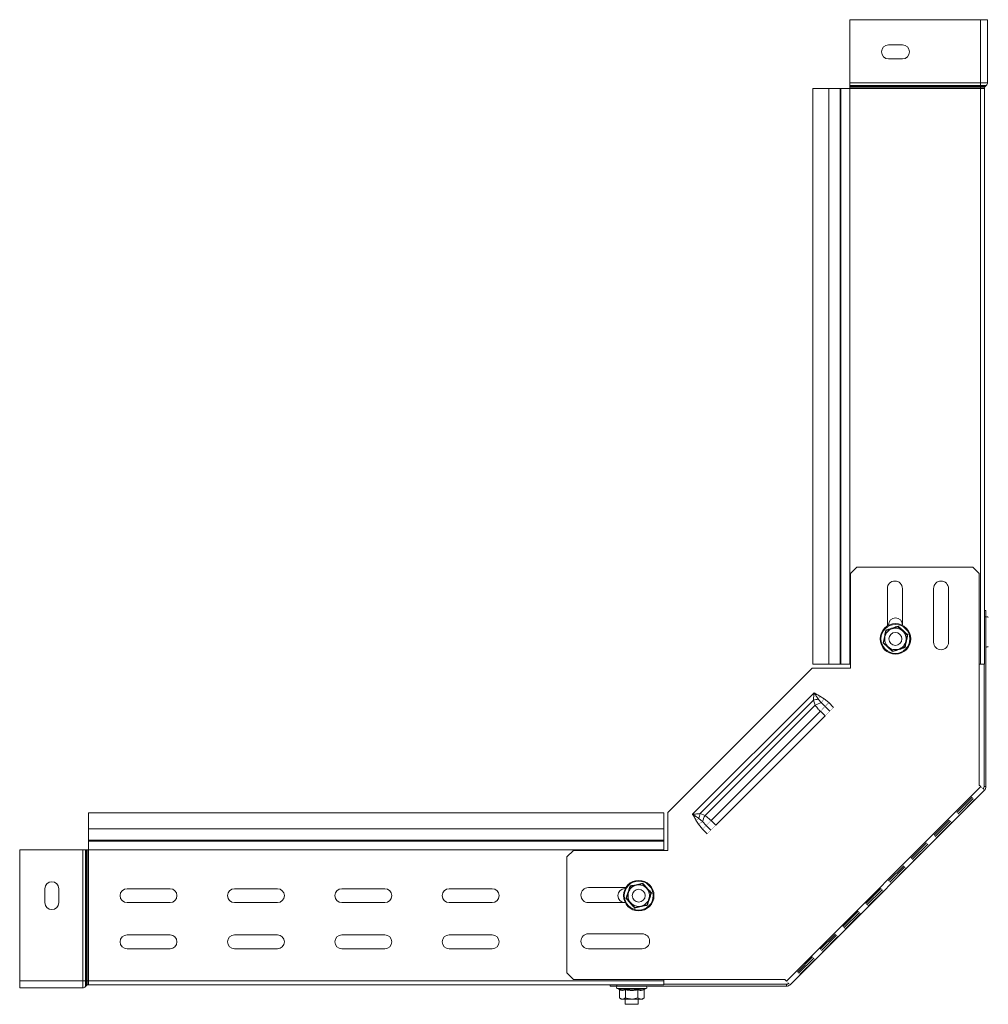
# Model space of a CAD drawing. Header units: millimetres. Extents: x 344 to 1077, y -1272 to 1089.
# Tile 5 of 14: x 344 to 795, y -553 to -95. Entities that reach past the tile are written whole.
import ezdxf

# ---------------------------------------------------------------- set-up
doc = ezdxf.new("R2010")
doc.units = ezdxf.units.MM
doc.linetypes.add('K5LT32768', pattern=[0])
doc.linetypes.add('K5LT32769', pattern=[0])

msp = doc.modelspace()

# ---------------------------------------------------------------- linework, layer by layer
at = {"color": 7, "linetype": 'K5LT32768', "lineweight": 15}
for p, q in [((730.81, -124.07), (730.81, -94.74)), ((730.81, -94.74), (791.75, -94.74)), ((791.75, -124.07), (791.75, -94.74)), ((791.75, -94.74), (794.95, -94.74)), ((794.95, -124.07), (794.95, -94.74)), ((748.82, -106.49), (755.32, -106.49)), ((755.32, -112.99), (748.82, -112.99)), ((713.55, -126.74), (713.55, -394.74)), ((713.55, -126.74), (721.01, -126.74)), ((721.01, -126.74), (721.01, -394.74)), ((721.01, -126.74), (726.32, -126.74)), ((726.32, -126.74), (726.32, -394.74)), ((726.32, -126.74), (726.68, -126.74)), ((726.68, -126.74), (726.68, -394.74)), ((726.68, -126.74), (730.81, -126.74)), ((730.81, -124.07), (791.75, -124.07)), ((730.81, -125.4), (730.81, -124.07)), ((730.81, -125.4), (791.75, -125.4)), ((730.81, -125.87), (730.81, -125.4)), ((730.81, -125.87), (791.75, -125.87)), ((730.81, -126.53), (730.81, -125.87)), ((730.81, -126.53), (791.75, -126.53)), ((730.81, -126.74), (730.81, -126.53)), ((730.81, -126.74), (791.75, -126.74)), ((730.81, -126.74), (730.81, -394.74)), ((791.75, -124.07), (794.95, -124.07)), ((791.75, -125.4), (791.75, -124.07)), ((791.75, -125.4), (794.36, -125.4)), ((791.75, -125.87), (791.75, -125.4)), ((791.75, -125.87), (793.85, -125.87)), ((791.75, -126.53), (791.75, -125.87)), ((791.75, -126.53), (793.55, -126.53)), ((791.75, -126.74), (791.75, -126.53)), ((791.75, -126.74), (793.55, -126.74)), ((791.75, -126.74), (791.75, -394.74)), ((793.55, -126.74), (793.55, -126.53)), ((793.55, -126.74), (793.55, -394.74)), ((793.85, -125.87), (794.36, -125.4)), ((734.08, -349.56), (731.08, -352.56)), ((731.08, -396.56), (731.08, -352.56)), ((734.08, -349.56), (788.08, -349.56)), ((791.08, -352.56), (788.08, -349.56)), ((791.08, -352.56), (791.08, -451.01)), ((748.32, -359.56), (748.32, -376.96)), ((755.32, -376.68), (755.32, -359.56)), ((769.82, -359.56), (769.82, -384.56)), ((776.82, -384.56), (776.82, -359.56)), ((793.55, -369.74), (794.22, -369.74)), ((794.22, -369.74), (794.22, -372.74)), ((794.22, -372.74), (793.55, -372.74)), ((794.22, -372.74), (794.22, -451.74)), ((747.17, -381.95), (747.77, -379.13)), ((747.77, -379.13), (747.55, -378.93)), ((750.52, -378.23), (747.77, -379.13)), ((748.82, -376.68), (748.82, -376.49)), ((753.26, -377.34), (750.52, -378.23)), ((753.26, -377.34), (753.32, -377.05)), ((753.26, -377.34), (755.41, -379.27)), ((755.41, -379.27), (757.56, -381.2)), ((746.3, -384.87), (746.58, -384.78)), ((746.58, -384.78), (747.17, -381.95)), ((748.73, -386.71), (746.58, -384.78)), ((756.96, -384.02), (756.36, -386.85)), ((757.56, -381.2), (756.96, -384.02)), ((757.56, -381.2), (757.83, -381.11)), ((750.87, -388.64), (748.73, -386.71)), ((750.81, -388.92), (750.87, -388.64)), ((753.62, -387.74), (750.87, -388.64)), ((756.36, -386.85), (753.62, -387.74)), ((756.58, -387.04), (756.36, -386.85)), ((646.12, -463.74), (713.29, -396.56)), ((713.29, -396.56), (731.08, -396.56)), ((713.55, -394.74), (721.01, -394.74)), ((721.01, -394.74), (726.32, -394.74)), ((726.32, -394.74), (726.68, -394.74)), ((726.68, -394.74), (730.81, -394.74)), ((730.81, -394.74), (731.08, -394.74)), ((791.08, -394.74), (791.75, -394.74)), ((791.75, -394.74), (793.55, -394.74)), ((793.32, -394.74), (793.32, -451.74)), ((657.64, -464.65), (714.21, -408.09)), ((661.08, -464.33), (713.88, -411.53)), ((714.72, -413.85), (713.88, -411.53)), ((717.6, -412.72), (716.15, -411.04)), ((716.9, -409.64), (718.84, -410.82)), ((718.84, -410.82), (721.09, -412.67)), ((663.4, -465.16), (714.72, -413.85)), ((666.2, -467.56), (717.11, -416.65)), ((719.3, -418.84), (717.11, -416.65)), ((719.35, -414.41), (717.6, -412.72)), ((721.54, -416.6), (719.35, -414.41)), ((721.09, -412.67), (723.28, -414.86)), ((668.39, -469.75), (719.3, -418.84)), ((791.82, -451.74), (701.3, -542.26)), ((793.51, -453.44), (703, -543.96)), ((791.08, -451.01), (791.82, -451.74)), ((793.32, -451.74), (794.22, -451.74)), ((780.66, -463.81), (787.73, -456.74)), ((788.3, -457.31), (781.23, -464.38)), ((788.91, -457.92), (781.84, -464.99)), ((644.29, -464), (376.29, -464)), ((376.29, -471.45), (376.29, -464)), ((644.29, -471.45), (644.29, -464)), ((646.12, -481.52), (646.12, -463.74)), ((660.38, -469.28), (659.2, -467.35)), ((660.59, -466.59), (662.27, -468.05)), ((661.08, -464.33), (663.4, -465.16)), ((770.06, -474.42), (777.13, -467.35)), ((376.29, -471.45), (644.29, -471.45)), ((376.29, -476.76), (376.29, -471.45)), ((644.29, -476.76), (644.29, -471.45)), ((662.23, -471.53), (660.38, -469.28)), ((664.42, -473.72), (662.23, -471.53)), ((662.27, -468.05), (663.97, -469.79)), ((663.97, -469.79), (666.16, -471.98)), ((666.2, -467.56), (668.39, -469.75)), ((777.69, -467.91), (770.62, -474.98)), ((778.3, -468.53), (771.23, -475.6)), ((373.62, -481.26), (344.29, -481.26)), ((344.29, -542.2), (344.29, -481.26)), ((373.62, -542.2), (373.62, -481.26)), ((374.95, -481.26), (373.62, -481.26)), ((374.95, -542.2), (374.95, -481.26)), ((375.42, -481.26), (374.95, -481.26)), ((375.42, -542.2), (375.42, -481.26)), ((376.09, -481.26), (375.42, -481.26)), ((376.09, -542.2), (376.09, -481.26)), ((376.29, -481.26), (376.09, -481.26)), ((376.29, -477.12), (376.29, -476.76)), ((376.29, -476.76), (644.29, -476.76)), ((376.29, -481.26), (376.29, -477.12)), ((376.29, -477.12), (644.29, -477.12)), ((376.29, -542.2), (376.29, -481.26)), ((376.29, -481.26), (644.29, -481.26)), ((644.29, -477.12), (644.29, -476.76)), ((644.29, -481.26), (644.29, -477.12)), ((644.29, -481.52), (644.29, -481.26)), ((759.45, -485.03), (766.52, -477.95)), ((767.08, -478.52), (760.01, -485.59)), ((767.7, -479.13), (760.63, -486.2)), ((602.12, -481.52), (599.12, -484.52)), ((599.12, -538.52), (599.12, -484.52)), ((602.12, -481.52), (646.12, -481.52)), ((748.84, -495.63), (755.91, -488.56)), ((756.48, -489.13), (749.41, -496.2)), ((757.09, -489.74), (750.02, -496.81)), ((356.04, -505.77), (356.04, -499.27)), ((362.54, -499.27), (362.54, -505.77)), ((394.29, -499.27), (414.29, -499.27)), ((444.29, -499.27), (464.29, -499.27)), ((494.29, -499.27), (514.29, -499.27)), ((544.29, -499.27), (564.29, -499.27)), ((626.51, -498.76), (609.12, -498.76)), ((626.04, -499.26), (626.23, -499.26)), ((627.79, -500.96), (628.69, -498.22)), ((628.49, -498), (628.69, -498.22)), ((628.69, -498.22), (631.51, -497.62)), ((631.51, -497.62), (634.33, -497.02)), ((634.43, -496.74), (634.33, -497.02)), ((634.33, -497.02), (636.26, -499.17)), ((636.26, -499.17), (638.19, -501.32)), ((738.24, -506.24), (745.31, -499.17)), ((626.61, -503.76), (626.89, -503.7)), ((626.89, -503.7), (627.79, -500.96)), ((628.82, -505.85), (626.89, -503.7)), ((636.4, -506.81), (637.3, -504.06)), ((637.3, -504.06), (638.19, -501.32)), ((638.19, -501.32), (638.48, -501.26)), ((745.87, -499.73), (738.8, -506.8)), ((746.48, -500.35), (739.41, -507.42)), ((414.29, -505.77), (394.29, -505.77)), ((464.29, -505.77), (444.29, -505.77)), ((514.29, -505.77), (494.29, -505.77)), ((564.29, -505.77), (544.29, -505.77)), ((609.12, -505.76), (626.23, -505.76)), ((630.75, -508), (628.82, -505.85)), ((630.75, -508), (630.66, -508.28)), ((633.58, -507.4), (630.75, -508)), ((636.4, -506.81), (633.58, -507.4)), ((636.4, -506.81), (636.6, -507.02)), ((727.63, -516.85), (734.7, -509.77)), ((735.26, -510.34), (728.19, -517.41)), ((735.88, -510.95), (728.81, -518.02)), ((394.29, -520.77), (414.29, -520.77)), ((444.29, -520.77), (464.29, -520.77)), ((494.29, -520.77), (514.29, -520.77)), ((544.29, -520.77), (564.29, -520.77)), ((634.12, -520.26), (609.12, -520.26)), ((717.02, -527.45), (724.09, -520.38)), ((724.66, -520.95), (717.59, -528.02)), ((725.27, -521.56), (718.2, -528.63)), ((414.29, -527.27), (394.29, -527.27)), ((464.29, -527.27), (444.29, -527.27)), ((514.29, -527.27), (494.29, -527.27)), ((564.29, -527.27), (544.29, -527.27)), ((609.12, -527.26), (634.12, -527.26)), ((706.42, -538.06), (713.49, -530.99)), ((714.05, -531.55), (706.98, -538.62)), ((714.66, -532.16), (707.59, -539.24)), ((599.12, -538.52), (602.12, -541.52)), ((373.62, -542.2), (344.29, -542.2)), ((344.29, -545.4), (344.29, -542.2)), ((373.62, -545.4), (344.29, -545.4)), ((374.95, -542.2), (373.62, -542.2)), ((373.62, -545.4), (373.62, -542.2)), ((374.95, -544.81), (374.95, -542.2)), ((375.42, -542.2), (374.95, -542.2)), ((375.42, -544.29), (374.95, -544.81)), ((375.42, -544.29), (375.42, -542.2)), ((376.09, -542.2), (375.42, -542.2)), ((376.09, -544), (376.09, -542.2)), ((376.29, -542.2), (376.09, -542.2)), ((376.29, -544), (376.09, -544)), ((376.29, -544), (376.29, -542.2)), ((376.29, -542.2), (644.29, -542.2)), ((376.29, -544), (644.29, -544)), ((700.56, -541.52), (602.12, -541.52)), ((619.29, -544.66), (619.29, -544)), ((622.29, -544.66), (619.29, -544.66)), ((622.29, -544), (622.29, -544.66)), ((701.3, -544.66), (622.29, -544.66)), ((644.29, -542.2), (644.29, -541.52)), ((644.29, -544), (644.29, -542.2)), ((701.3, -543.76), (644.29, -543.76)), ((701.3, -542.26), (700.56, -541.52)), ((701.3, -544.66), (701.3, -543.76)), ((622.57, -545.76), (623.23, -546)), ((623.52, -546.38), (623.52, -550.06)), ((626.41, -546.38), (626.41, -550.06)), ((632.18, -546.38), (632.18, -550.06)), ((635.07, -546.38), (635.07, -550.06)), ((635.36, -546), (636.02, -545.76)), ((623.52, -550.06), (624.29, -550.66)), ((624.29, -550.66), (624.96, -550.66)), ((624.96, -550.66), (629.29, -550.66)), ((626.29, -550.66), (626.29, -553.1)), ((626.29, -553.1), (632.29, -553.1)), ((629.29, -550.66), (633.62, -550.66)), ((632.29, -553.1), (632.29, -550.66)), ((633.62, -550.66), (634.29, -550.66)), ((634.29, -550.66), (635.07, -550.06))]:
    msp.add_line(p, q, dxfattribs=at)
at = {"color": 8, "linetype": 'K5LT32769', "lineweight": 15, "true_color": 0x808080}
msp.add_line((636.02, -545.76), (622.57, -545.76), dxfattribs=at)
at = {"color": 7, "linetype": 'K5LT32768', "const_width": 0.15}
for points in [[(716.15, -411.04), (716.24, -410.87), (716.33, -410.7), (716.42, -410.53), (716.52, -410.36), (716.61, -410.18), (716.71, -410), (716.8, -409.82), (716.9, -409.64)], [(717.6, -412.72), (717.74, -412.5), (717.89, -412.28), (718.04, -412.05), (718.19, -411.82), (718.35, -411.57), (718.51, -411.32), (718.67, -411.07), (718.84, -410.82)], [(717.11, -416.65), (717.42, -416.35), (717.72, -416.05), (718.01, -415.75), (718.3, -415.46), (718.58, -415.18), (718.85, -414.91), (719.11, -414.66), (719.35, -414.41)], [(721.54, -416.6), (721.29, -416.85), (721.04, -417.1), (720.77, -417.37), (720.49, -417.65), (720.2, -417.94), (719.9, -418.24), (719.61, -418.53), (719.3, -418.84)], [(719.35, -414.41), (719.54, -414.23), (719.74, -414.02), (719.95, -413.81), (720.16, -413.6), (720.39, -413.37), (720.62, -413.14), (720.85, -412.91), (721.09, -412.67)], [(723.28, -414.86), (723.04, -415.1), (722.81, -415.33), (722.58, -415.56), (722.35, -415.79), (722.14, -416), (721.93, -416.21), (721.73, -416.41), (721.54, -416.6)], [(793.51, -453.44), (793.48, -453.41), (793.38, -453.31), (793.23, -453.15), (793.02, -452.94), (792.76, -452.69), (792.47, -452.39), (792.15, -452.07), (791.82, -451.74)], [(787.73, -456.74), (787.94, -456.95), (788.13, -457.14), (788.31, -457.32), (788.48, -457.48), (788.62, -457.63), (788.74, -457.75), (788.84, -457.85), (788.91, -457.92)], [(659.2, -467.35), (659.38, -467.25), (659.56, -467.15), (659.73, -467.06), (659.91, -466.96), (660.09, -466.87), (660.26, -466.77), (660.43, -466.68), (660.59, -466.59)], [(663.97, -469.79), (664.21, -469.55), (664.47, -469.29), (664.74, -469.02), (665.02, -468.74), (665.31, -468.46), (665.6, -468.16), (665.9, -467.86), (666.2, -467.56)], [(777.13, -467.35), (777.33, -467.55), (777.53, -467.75), (777.71, -467.93), (777.87, -468.09), (778.01, -468.23), (778.13, -468.36), (778.23, -468.45), (778.3, -468.53)], [(781.84, -464.99), (781.77, -464.92), (781.67, -464.82), (781.55, -464.7), (781.4, -464.56), (781.24, -464.39), (781.06, -464.21), (780.87, -464.02), (780.66, -463.81)], [(660.38, -469.28), (660.63, -469.12), (660.88, -468.96), (661.13, -468.79), (661.37, -468.63), (661.61, -468.48), (661.84, -468.33), (662.06, -468.19), (662.27, -468.05)], [(662.23, -471.53), (662.46, -471.3), (662.7, -471.06), (662.93, -470.83), (663.15, -470.61), (663.37, -470.39), (663.58, -470.18), (663.78, -469.98), (663.97, -469.79)], [(666.16, -471.98), (665.97, -472.17), (665.77, -472.37), (665.56, -472.58), (665.34, -472.8), (665.12, -473.02), (664.89, -473.25), (664.65, -473.49), (664.42, -473.72)], [(668.39, -469.75), (668.09, -470.05), (667.79, -470.35), (667.5, -470.64), (667.21, -470.93), (666.93, -471.21), (666.66, -471.48), (666.4, -471.74), (666.16, -471.98)], [(771.23, -475.6), (771.16, -475.52), (771.06, -475.43), (770.94, -475.31), (770.8, -475.16), (770.63, -475), (770.45, -474.82), (770.26, -474.62), (770.06, -474.42)], [(766.52, -477.95), (766.72, -478.16), (766.92, -478.35), (767.1, -478.53), (767.26, -478.7), (767.41, -478.84), (767.53, -478.96), (767.63, -479.06), (767.7, -479.13)], [(760.63, -486.2), (760.55, -486.13), (760.46, -486.03), (760.34, -485.91), (760.19, -485.77), (760.03, -485.61), (759.85, -485.43), (759.65, -485.23), (759.45, -485.03)], [(755.91, -488.56), (756.12, -488.77), (756.31, -488.96), (756.49, -489.14), (756.66, -489.3), (756.8, -489.45), (756.92, -489.57), (757.02, -489.67), (757.09, -489.74)], [(745.31, -499.17), (745.51, -499.37), (745.71, -499.57), (745.89, -499.75), (746.05, -499.91), (746.19, -500.05), (746.31, -500.18), (746.41, -500.27), (746.48, -500.35)], [(750.02, -496.81), (749.95, -496.74), (749.85, -496.64), (749.73, -496.52), (749.59, -496.38), (749.42, -496.21), (749.24, -496.03), (749.05, -495.84), (748.84, -495.63)], [(739.41, -507.42), (739.34, -507.34), (739.24, -507.25), (739.12, -507.13), (738.98, -506.98), (738.82, -506.82), (738.63, -506.64), (738.44, -506.44), (738.24, -506.24)], [(734.7, -509.77), (734.91, -509.98), (735.1, -510.17), (735.28, -510.35), (735.44, -510.52), (735.59, -510.66), (735.71, -510.78), (735.81, -510.88), (735.88, -510.95)], [(728.81, -518.02), (728.73, -517.95), (728.64, -517.85), (728.52, -517.73), (728.37, -517.59), (728.21, -517.43), (728.03, -517.24), (727.83, -517.05), (727.63, -516.85)], [(724.09, -520.38), (724.3, -520.59), (724.49, -520.78), (724.67, -520.96), (724.84, -521.12), (724.98, -521.27), (725.1, -521.39), (725.2, -521.49), (725.27, -521.56)], [(713.49, -530.99), (713.69, -531.19), (713.89, -531.39), (714.07, -531.57), (714.23, -531.73), (714.37, -531.87), (714.49, -532), (714.59, -532.09), (714.66, -532.16)], [(718.2, -528.63), (718.13, -528.56), (718.03, -528.46), (717.91, -528.34), (717.77, -528.2), (717.6, -528.03), (717.42, -527.85), (717.23, -527.66), (717.02, -527.45)], [(707.59, -539.24), (707.52, -539.16), (707.42, -539.07), (707.3, -538.95), (707.16, -538.8), (707, -538.64), (706.82, -538.46), (706.62, -538.26), (706.42, -538.06)], [(701.3, -542.26), (701.63, -542.59), (701.95, -542.91), (702.24, -543.2), (702.5, -543.46), (702.71, -543.67), (702.87, -543.83), (702.96, -543.93), (703, -543.96)]]:
    msp.add_lwpolyline(points, dxfattribs=at)
at = {"color": 7, "linetype": 'K5LT32768', "lineweight": 15}
for centre, radius in [((752.07, -382.99), 7.1), ((752.07, -382.99), 6.73), ((752.07, -382.99), 3), ((632.54, -502.51), 7.1), ((632.54, -502.51), 6.73), ((632.54, -502.51), 3)]:
    msp.add_circle(centre, radius, dxfattribs=at)
for centre, radius, start, end in [((748.82, -109.74), 3.25, 90, 270), ((755.32, -109.74), 3.25, 270, 90), ((794.45, -126.53), 0.9, 132.3141, 180), ((793.15, -124.07), 1.8, 312.3141, 0), ((751.82, -359.56), 3.5, 0, 180), ((773.32, -359.56), 3.5, 0, 180), ((752.07, -376.49), 3.25, 0, 180), ((794.78, -373.2), 0.567, 20, 180), ((752.07, -382.99), 5, 108.0776, 168.0776), ((752.07, -382.99), 5, 48.0776, 108.0776), ((752.07, -382.99), 5, 348.0776, 48.0776), ((752.07, -382.99), 5, 168.0776, 228.0776), ((752.07, -382.99), 5, 288.0776, 348.0776), ((773.32, -384.56), 3.5, 180, 0), ((752.07, -382.99), 5, 228.0776, 288.0776), ((794.78, -386.27), 0.567, 180, 340), ((718.29, -426.39), 15.5, 97.9358, 106.5116), ((720.97, -425.54), 13.26, 104.6935, 118.1067), ((791.82, -451.74), 1.5, 315, 0), ((791.82, -451.74), 2.4, 315, 0), ((675.94, -468.73), 15.5, 163.4884, 172.0642), ((675.1, -471.41), 13.26, 151.8933, 165.3065), ((359.29, -499.27), 3.25, 0, 180), ((394.29, -502.52), 3.25, 90, 270), ((414.29, -502.52), 3.25, 270, 90), ((444.29, -502.52), 3.25, 90, 270), ((464.29, -502.52), 3.25, 270, 90), ((494.29, -502.52), 3.25, 90, 270), ((514.29, -502.52), 3.25, 270, 90), ((544.29, -502.52), 3.25, 90, 270), ((564.29, -502.52), 3.25, 270, 90), ((609.12, -502.26), 3.5, 90, 270), ((626.04, -502.51), 3.25, 90, 270), ((632.54, -502.51), 5, 101.9224, 161.9224), ((632.54, -502.51), 5, 41.9224, 101.9224), ((632.54, -502.51), 5, 341.9224, 41.9224), ((632.54, -502.51), 5, 161.9224, 221.9224), ((632.54, -502.51), 5, 281.9224, 341.9224), ((359.29, -505.77), 3.25, 180, 0), ((632.54, -502.51), 5, 221.9224, 281.9224), ((394.29, -524.02), 3.25, 90, 270), ((414.29, -524.02), 3.25, 270, 90), ((444.29, -524.02), 3.25, 90, 270), ((464.29, -524.02), 3.25, 270, 90), ((494.29, -524.02), 3.25, 90, 270), ((514.29, -524.02), 3.25, 270, 90), ((544.29, -524.02), 3.25, 90, 270), ((564.29, -524.02), 3.25, 270, 90), ((609.12, -523.76), 3.5, 90, 270), ((634.12, -523.76), 3.5, 270, 90), ((373.62, -543.6), 1.8, 270, 317.6859), ((376.09, -544.9), 0.9, 90, 137.6859), ((622.76, -545.23), 0.567, 90, 250), ((635.83, -545.23), 0.567, 290, 90), ((701.3, -542.26), 1.5, 270, 315), ((701.3, -542.26), 2.4, 270, 315)]:
    msp.add_arc(centre, radius, start, end, dxfattribs=at)
for points, knots in [([(746.3, -384.87), (746.35, -384.64), (746.61, -383.48), (747.04, -381.48), (747.39, -379.74), (747.55, -378.93)], [0, 0, 0, 0, 0.118083, 0.592258, 1, 1, 1, 1]), ([(747.55, -378.93), (747.78, -378.86), (748.91, -378.51), (750.86, -377.88), (752.54, -377.31), (753.32, -377.05)], [0, 0, 0, 0, 0.118083, 0.592258, 1, 1, 1, 1]), ([(753.32, -377.05), (753.49, -377.21), (754.37, -378.01), (755.89, -379.39), (757.22, -380.56), (757.83, -381.11)], [0, 0, 0, 0, 0.118083, 0.592259, 1, 1, 1, 1]), ([(750.81, -388.92), (750.64, -388.76), (749.76, -387.96), (748.25, -386.59), (746.92, -385.41), (746.3, -384.87)], [0, 0, 0, 0, 0.118083, 0.592259, 1, 1, 1, 1]), ([(757.83, -381.11), (757.78, -381.34), (757.53, -382.49), (757.1, -384.5), (756.74, -386.24), (756.58, -387.04)], [0, 0, 0, 0, 0.118083, 0.592258, 1, 1, 1, 1]), ([(756.58, -387.04), (756.35, -387.11), (755.22, -387.47), (753.28, -388.1), (751.59, -388.66), (750.81, -388.92)], [0, 0, 0, 0, 0.118084, 0.592258, 1, 1, 1, 1]), ([(713.88, -411.53), (713.93, -410.97), (714.02, -409.84), (714.15, -408.68), (714.21, -408.09), (714.21, -408.09)], [0, 0, 0, 0, 0.493537, 0.99551, 1, 1, 1, 1]), ([(716.15, -411.04), (715.83, -410.56), (715.19, -409.59), (714.54, -408.59), (714.21, -408.09), (714.21, -408.09)], [0, 0, 0, 0, 0.494219, 0.993968, 1, 1, 1, 1]), ([(714.21, -408.09), (714.21, -408.09), (714.24, -408.1), (714.34, -408.16), (714.75, -408.41), (715.62, -408.92), (716.42, -409.37), (716.9, -409.64)], [0, 0, 0, 0, 0.006064, 0.027921, 0.115347, 0.465053, 1, 1, 1, 1]), ([(717.11, -416.65), (716.79, -416.32), (715.91, -415.42), (715.18, -414.45), (714.72, -413.85)], [0, 0, 0, 0, 0.365223, 1, 1, 1, 1]), ([(657.64, -464.65), (657.65, -464.65), (658.23, -464.59), (659.39, -464.47), (660.52, -464.37), (661.08, -464.33)], [0, 0, 0, 0, 0.00449, 0.506463, 1, 1, 1, 1]), ([(657.64, -464.65), (657.65, -464.66), (658.15, -464.98), (659.14, -465.63), (660.11, -466.27), (660.59, -466.59)], [0, 0, 0, 0, 0.006032, 0.505781, 1, 1, 1, 1]), ([(659.2, -467.35), (658.86, -466.75), (658.36, -465.85), (657.82, -464.96), (657.64, -464.66), (657.64, -464.65)], [0, 0, 0, 0, 0.661515, 0.993936, 1, 1, 1, 1]), ([(663.4, -465.16), (664.01, -465.63), (664.97, -466.36), (665.87, -467.24), (666.2, -467.56)], [0, 0, 0, 0, 0.634777, 1, 1, 1, 1]), ([(626.61, -503.76), (626.68, -503.54), (627.06, -502.42), (627.71, -500.47), (628.24, -498.78), (628.49, -498)], [0, 0, 0, 0, 0.118083, 0.592259, 1, 1, 1, 1]), ([(628.49, -498), (628.72, -497.95), (629.88, -497.72), (631.89, -497.3), (633.62, -496.92), (634.43, -496.74)], [0, 0, 0, 0, 0.118083, 0.592258, 1, 1, 1, 1]), ([(634.43, -496.74), (634.58, -496.92), (635.37, -497.81), (636.73, -499.34), (637.92, -500.65), (638.48, -501.26)], [0, 0, 0, 0, 0.118083, 0.592259, 1, 1, 1, 1]), ([(630.66, -508.28), (630.5, -508.1), (629.72, -507.21), (628.36, -505.68), (627.16, -504.37), (626.61, -503.76)], [0, 0, 0, 0, 0.118083, 0.592259, 1, 1, 1, 1]), ([(638.48, -501.26), (638.4, -501.48), (638.03, -502.61), (637.38, -504.55), (636.84, -506.24), (636.6, -507.02)], [0, 0, 0, 0, 0.118083, 0.592258, 1, 1, 1, 1]), ([(636.6, -507.02), (636.36, -507.07), (635.2, -507.31), (633.2, -507.72), (631.46, -508.1), (630.66, -508.28)], [0, 0, 0, 0, 0.118085, 0.592258, 1, 1, 1, 1]), ([(623.23, -546), (623.35, -546.04), (623.95, -546.25), (624.98, -546.4), (625.86, -546.13), (626.26, -546)], [0, 0, 0, 0, 0.118082, 0.592258, 1, 1, 1, 1]), ([(623.52, -546.38), (623.52, -546.34), (623.51, -546.26), (623.44, -546.15), (623.35, -546.06), (623.27, -546.02), (623.23, -546), (623.23, -546)], [0, 0, 0, 0, 0.236185, 0.471397, 0.732463, 0.99209, 1, 1, 1, 1]), ([(626.41, -546.38), (625.93, -546.51), (624.97, -546.77), (624.01, -546.51), (623.52, -546.38)], [0, 0, 0, 0, 0.492148, 1, 1, 1, 1]), ([(626.26, -546), (626.5, -546.04), (627.68, -546.25), (629.73, -546.4), (631.5, -546.13), (632.33, -546)], [0, 0, 0, 0, 0.118084, 0.592259, 1, 1, 1, 1]), ([(626.26, -546), (626.26, -546), (626.28, -546.02), (626.32, -546.06), (626.37, -546.15), (626.4, -546.26), (626.4, -546.34), (626.41, -546.38)], [0, 0, 0, 0, 0.00792, 0.267541, 0.528604, 0.763814, 1, 1, 1, 1]), ([(632.18, -546.38), (631.23, -546.51), (629.31, -546.77), (627.38, -546.51), (626.41, -546.38)], [0, 0, 0, 0, 0.492149, 1, 1, 1, 1]), ([(632.33, -546), (632.33, -546), (632.3, -546.02), (632.26, -546.06), (632.22, -546.15), (632.19, -546.26), (632.18, -546.34), (632.18, -546.38)], [0, 0, 0, 0, 0.00792, 0.267541, 0.528604, 0.763814, 1, 1, 1, 1]), ([(635.07, -546.38), (634.59, -546.51), (633.63, -546.77), (632.67, -546.51), (632.18, -546.38)], [0, 0, 0, 0, 0.492148, 1, 1, 1, 1]), ([(632.33, -546), (632.44, -546.04), (633.03, -546.25), (634.04, -546.4), (634.94, -546.13), (635.36, -546)], [0, 0, 0, 0, 0.118084, 0.592258, 1, 1, 1, 1]), ([(635.36, -546), (635.36, -546), (635.32, -546.02), (635.24, -546.06), (635.14, -546.15), (635.08, -546.26), (635.07, -546.34), (635.07, -546.38)], [0, 0, 0, 0, 0.007937, 0.267557, 0.528616, 0.763821, 1, 1, 1, 1]), ([(623.52, -550.06), (623.94, -550.34), (624.42, -550.65), (624.91, -550.66), (624.96, -550.66)], [0, 0, 0, 0, 0.896038, 1, 1, 1, 1]), ([(624.96, -550.66), (625.36, -550.58), (625.85, -550.48), (626.31, -550.13), (626.41, -550.06)], [0, 0, 0, 0, 0.801463, 1, 1, 1, 1]), ([(626.41, -550.06), (626.65, -550.15), (627.58, -550.5), (628.56, -550.59), (629.29, -550.66)], [0, 0, 0, 0, 0.263252, 1, 1, 1, 1]), ([(629.29, -550.66), (629.44, -550.66), (630.39, -550.64), (631.36, -550.37), (632.15, -550.07), (632.18, -550.06)], [0, 0, 0, 0, 0.148485, 0.96557, 1, 1, 1, 1]), ([(632.18, -550.06), (632.6, -550.34), (633.08, -550.65), (633.57, -550.66), (633.62, -550.66)], [0, 0, 0, 0, 0.896035, 1, 1, 1, 1]), ([(633.62, -550.66), (634.02, -550.58), (634.51, -550.48), (634.97, -550.13), (635.07, -550.06)], [0, 0, 0, 0, 0.801463, 1, 1, 1, 1])]:
    msp.add_open_spline(points, degree=3, knots=knots, dxfattribs=at)

doc.saveas('drawing.dxf')
